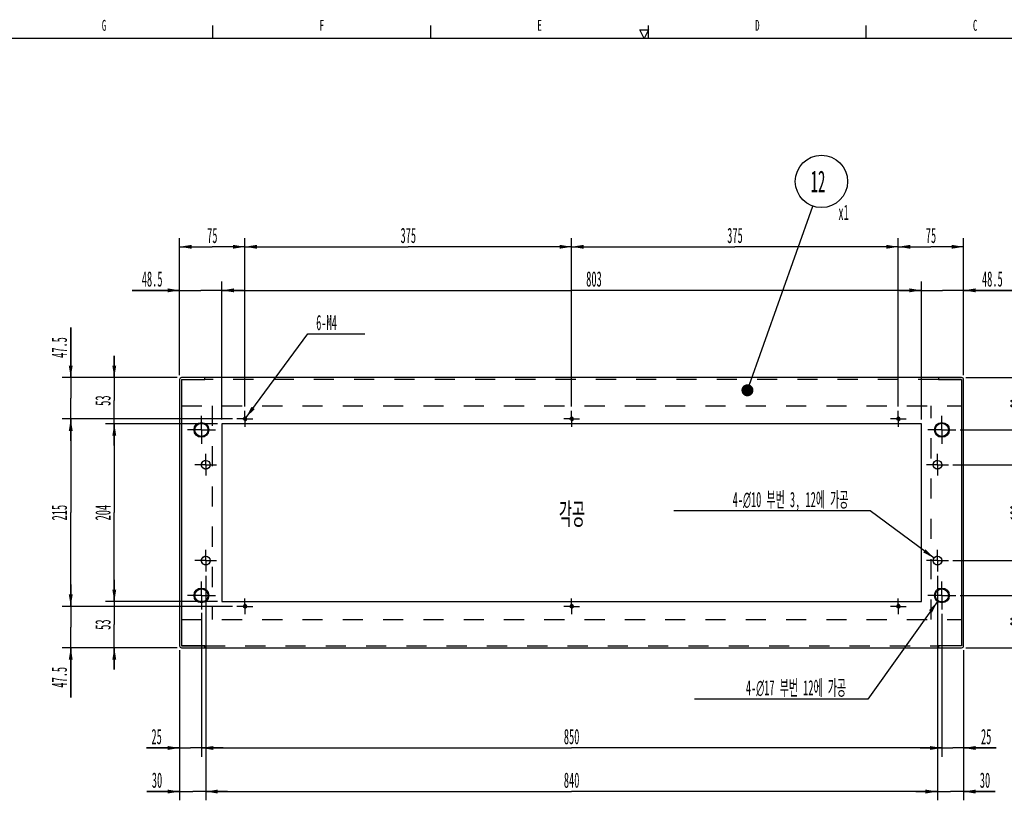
# Model space of a CAD drawing. Header units: millimetres. Extents: x 0 to 839, y -1724 to 593.
# Tile 16 of 17: x 487 to 713, y 409 to 588. Entities that reach past the tile are written whole.
import ezdxf

# ---------------------------------------------------------------- set-up
doc = ezdxf.new("R2010")
doc.units = ezdxf.units.MM
doc.header["$LTSCALE"] = 46.255
doc.linetypes.add('CENTER', pattern=[0.6, 0.375, -0.075, 0.075, -0.075])
doc.linetypes.add('HIDDEN', pattern=[0.2, 0.1, -0.1])
doc.layers.get('0').update_dxf_attribs({"linetype": 'CONTINUOUS'})
for name, color, linetype in [('ALL_AXIS', 7, 'CONTINUOUS'), ('ALL_ROUND', 7, 'CONTINUOUS'), ('DEFAULT_2', 8, 'HIDDEN')]:
    doc.layers.add(name, color=color, linetype=linetype)
doc.styles.get("Standard").update_dxf_attribs({"font": 'txt', "width": 0.5})
doc.styles.add('TEXTSTYLE_2', font='txt', dxfattribs={"width": 0.6})
doc.dimstyles.new('DIMSTYLE_16', dxfattribs={"dimtxt": 3.5, "dimasz": 2.76, "dimexe": 2, "dimexo": 1, "dimtad": 1, "dimdec": 3, "dimlfac": 5, "dimdsep": 46, "dimtxsty": 'Standard', "dimblk": '_FILLED', "dimblk1": '_FILLED', "dimblk2": '_FILLED', "dimcen": 0.09, "dimadec": 3, "dimazin": 2, "dimtp": 0.2, "dimtm": 0.2, "dimtfac": 1, "dimtdec": 3, "dimtofl": 0, "dimtmove": 0, "dimatfit": 1, "dimldrblk": '_FILLED', "dimfxl": 0, "dimtolj": 1, "dimarcsym": 0})
doc.dimstyles.new('DIMSTYLE_3', dxfattribs={"dimtxt": 3.5, "dimasz": 2.76, "dimexe": 2, "dimexo": 1, "dimtad": 1, "dimdec": 3, "dimlfac": 5, "dimdsep": 46, "dimtxsty": 'Standard', "dimblk": '_FILLED', "dimblk1": '_FILLED', "dimblk2": '_FILLED', "dimcen": 0.09, "dimadec": 3, "dimazin": 2, "dimtp": 0.1, "dimtm": 0.1, "dimtfac": 1, "dimtdec": 3, "dimtofl": 0, "dimtmove": 0, "dimatfit": 1, "dimldrblk": '_FILLED', "dimfxl": 0, "dimtolj": 1, "dimarcsym": 0})
doc.dimstyles.new('DIMSTYLE_6', dxfattribs={"dimtxt": 3.5, "dimasz": 2.76, "dimexe": 2, "dimexo": 1, "dimgap": 0.875, "dimtad": 1, "dimdec": 3, "dimlfac": 5, "dimdsep": 46, "dimtxsty": 'Standard', "dimblk": '_FILLED', "dimblk1": '_FILLED', "dimblk2": '_FILLED', "dimcen": 0.09, "dimadec": 3, "dimazin": 2, "dimtp": 0.8, "dimtm": 0.8, "dimtfac": 1, "dimtdec": 3, "dimtofl": 0, "dimtmove": 0, "dimatfit": 3, "dimldrblk": '_FILLED', "dimfxl": 0, "dimtolj": 1, "dimarcsym": 0})
doc.dimstyles.new('DIMSTYLE_7', dxfattribs={"dimtxt": 3.5, "dimasz": 2.76, "dimexe": 2, "dimexo": 1, "dimgap": 0.875, "dimtad": 1, "dimdec": 3, "dimlfac": 5, "dimdsep": 46, "dimtxsty": 'Standard', "dimblk": '_FILLED', "dimblk1": '_FILLED', "dimblk2": '_FILLED', "dimcen": 0.09, "dimadec": 3, "dimazin": 2, "dimtp": 0.5, "dimtm": 0.5, "dimtfac": 1, "dimtdec": 3, "dimtofl": 0, "dimtmove": 0, "dimatfit": 3, "dimldrblk": '_FILLED', "dimfxl": 0, "dimtolj": 1, "dimarcsym": 0})
doc.dimstyles.new('DIMSTYLE_8', dxfattribs={"dimtxt": 3.5, "dimasz": 2.76, "dimexe": 2, "dimexo": 1, "dimgap": 0.875, "dimtad": 1, "dimdec": 3, "dimlfac": 5, "dimdsep": 46, "dimtxsty": 'Standard', "dimblk": '_FILLED', "dimblk1": '_FILLED', "dimblk2": '_FILLED', "dimcen": 0.09, "dimadec": 3, "dimazin": 2, "dimtp": 0.3, "dimtm": 0.3, "dimtfac": 1, "dimtdec": 3, "dimtofl": 0, "dimtmove": 0, "dimatfit": 3, "dimldrblk": '_FILLED', "dimfxl": 0, "dimtolj": 1, "dimarcsym": 0})
doc.dimstyles.new('DIMSTYLE_9', dxfattribs={"dimtxt": 3.5, "dimasz": 2.76, "dimexe": 2, "dimexo": 1, "dimgap": 0.875, "dimtad": 1, "dimdec": 3, "dimlfac": 5, "dimdsep": 46, "dimtxsty": 'Standard', "dimblk": '_FILLED', "dimblk1": '_FILLED', "dimblk2": '_FILLED', "dimcen": 0.09, "dimadec": 3, "dimazin": 2, "dimtp": 0.2, "dimtm": 0.2, "dimtfac": 1, "dimtdec": 3, "dimtofl": 0, "dimtmove": 0, "dimatfit": 3, "dimldrblk": '_FILLED', "dimfxl": 0, "dimtolj": 1, "dimarcsym": 0})
doc.dimstyles.get("Standard").update_dxf_attribs({"dimtxt": 3.5, "dimasz": 2.76, "dimexe": 2, "dimexo": 1, "dimtad": 1, "dimdec": 3, "dimdsep": 46, "dimtxsty": 'Standard', "dimblk": '_FILLED', "dimblk1": '_FILLED', "dimblk2": '_FILLED', "dimcen": 0.09, "dimadec": 3, "dimazin": 2, "dimtol": 1, "dimtp": 0.001, "dimtm": 0.001, "dimtfac": 1, "dimtdec": 3, "dimtofl": 0, "dimtmove": 0, "dimatfit": 3, "dimldrblk": '_FILLED', "dimfxl": 0, "dimtolj": 1, "dimarcsym": 0})

# ---------------------------------------------------------------- blocks, each defined once
blk = doc.blocks.new('_FILLED')
at = {"color": 0, "linetype": 'ByBlock'}
blk.add_solid([(0, 0), (-1, 0.163), (-1, -0.163)], dxfattribs=at)
blk = doc.blocks.new('*D123')
at = {"color": 2, "linetype": 'Continuous'}
for p, q in [((523.36, 506.73), (523.36, 528.19)), ((533.06, 496.59), (533.06, 528.19)), ((523.36, 526.19), (512.43, 526.19)), ((512.43, 526.19), (528.21, 526.19)), ((538.06, 526.19), (528.21, 526.19)), ((533.06, 526.19), (538.06, 526.19))]:
    blk.add_line(p, q, dxfattribs=at)
at = {"color": 2, "linetype": 'Continuous', "xscale": 2.76, "yscale": 2.76, "zscale": 2.76}
blk.add_blockref('_FILLED', (523.36, 526.19), dxfattribs=at)
at = {"color": 2, "linetype": 'Continuous', "xscale": 2.76, "yscale": 2.76, "zscale": 2.76, "rotation": 180}
blk.add_blockref('_FILLED', (533.06, 526.19), dxfattribs=at)
at = {"color": 2, "linetype": 'Continuous', "insert": (519.43, 530.56), "char_height": 3.5, "width": 7, "attachment_point": 3, "line_spacing_factor": 0.9}
blk.add_mtext('48.5', dxfattribs=at)
blk = doc.blocks.new('*D124')
at = {"color": 2, "linetype": 'Continuous'}
for p, q in [((533.06, 496.59), (533.06, 528.19)), ((693.66, 496.59), (693.66, 528.19)), ((533.06, 526.19), (613.36, 526.19)), ((693.66, 526.19), (613.36, 526.19))]:
    blk.add_line(p, q, dxfattribs=at)
at = {"color": 2, "linetype": 'Continuous', "xscale": 2.76, "yscale": 2.76, "zscale": 2.76, "rotation": 180}
blk.add_blockref('_FILLED', (533.06, 526.19), dxfattribs=at)
at = {"color": 2, "linetype": 'Continuous', "xscale": 2.76, "yscale": 2.76, "zscale": 2.76}
blk.add_blockref('_FILLED', (693.66, 526.19), dxfattribs=at)
at = {"color": 2, "linetype": 'Continuous', "insert": (618.49, 530.56), "char_height": 3.5, "width": 5.25, "attachment_point": 2, "line_spacing_factor": 0.9}
blk.add_mtext('803', dxfattribs=at)
blk = doc.blocks.new('*D125')
at = {"color": 2, "linetype": 'Continuous'}
for p, q in [((693.66, 496.59), (693.66, 528.19)), ((703.36, 506.73), (703.36, 528.19)), ((693.66, 526.19), (688.66, 526.19)), ((688.66, 526.19), (698.51, 526.19)), ((714.57, 526.19), (698.51, 526.19)), ((703.36, 526.19), (714.57, 526.19))]:
    blk.add_line(p, q, dxfattribs=at)
at = {"color": 2, "linetype": 'Continuous', "xscale": 2.76, "yscale": 2.76, "zscale": 2.76}
blk.add_blockref('_FILLED', (693.66, 526.19), dxfattribs=at)
at = {"color": 2, "linetype": 'Continuous', "xscale": 2.76, "yscale": 2.76, "zscale": 2.76, "rotation": 180}
blk.add_blockref('_FILLED', (703.36, 526.19), dxfattribs=at)
at = {"color": 2, "linetype": 'Continuous', "insert": (707.57, 530.56), "char_height": 3.5, "width": 7, "attachment_point": 1, "line_spacing_factor": 0.9}
blk.add_mtext('48.5', dxfattribs=at)
blk = doc.blocks.new('*D126')
at = {"color": 2, "linetype": 'Continuous'}
for p, q in [((688.36, 499.52), (688.36, 538.19)), ((703.36, 506.73), (703.36, 538.19)), ((688.36, 536.19), (695.86, 536.19)), ((703.36, 536.19), (695.86, 536.19))]:
    blk.add_line(p, q, dxfattribs=at)
at = {"color": 2, "linetype": 'Continuous', "xscale": 2.76, "yscale": 2.76, "zscale": 2.76, "rotation": 180}
blk.add_blockref('_FILLED', (688.36, 536.19), dxfattribs=at)
at = {"color": 2, "linetype": 'Continuous', "xscale": 2.76, "yscale": 2.76, "zscale": 2.76}
blk.add_blockref('_FILLED', (703.36, 536.19), dxfattribs=at)
at = {"color": 2, "linetype": 'Continuous', "insert": (695.86, 540.56), "char_height": 3.5, "width": 3.5, "attachment_point": 2, "line_spacing_factor": 0.9}
blk.add_mtext('75', dxfattribs=at)
blk = doc.blocks.new('*D127')
at = {"color": 2, "linetype": 'Continuous'}
for p, q in [((613.36, 499.52), (613.36, 538.19)), ((688.36, 499.52), (688.36, 538.19)), ((613.36, 536.19), (650.86, 536.19)), ((688.36, 536.19), (650.86, 536.19))]:
    blk.add_line(p, q, dxfattribs=at)
at = {"color": 2, "linetype": 'Continuous', "xscale": 2.76, "yscale": 2.76, "zscale": 2.76, "rotation": 180}
blk.add_blockref('_FILLED', (613.36, 536.19), dxfattribs=at)
at = {"color": 2, "linetype": 'Continuous', "xscale": 2.76, "yscale": 2.76, "zscale": 2.76}
blk.add_blockref('_FILLED', (688.36, 536.19), dxfattribs=at)
at = {"color": 2, "linetype": 'Continuous', "insert": (650.86, 540.56), "char_height": 3.5, "width": 5.25, "attachment_point": 2, "line_spacing_factor": 0.9}
blk.add_mtext('375', dxfattribs=at)
blk = doc.blocks.new('*D128')
at = {"color": 2, "linetype": 'Continuous'}
for p, q in [((538.36, 499.52), (538.36, 538.19)), ((613.36, 499.52), (613.36, 538.19)), ((538.36, 536.19), (575.86, 536.19)), ((613.36, 536.19), (575.86, 536.19))]:
    blk.add_line(p, q, dxfattribs=at)
at = {"color": 2, "linetype": 'Continuous', "xscale": 2.76, "yscale": 2.76, "zscale": 2.76, "rotation": 180}
blk.add_blockref('_FILLED', (538.36, 536.19), dxfattribs=at)
at = {"color": 2, "linetype": 'Continuous', "xscale": 2.76, "yscale": 2.76, "zscale": 2.76}
blk.add_blockref('_FILLED', (613.36, 536.19), dxfattribs=at)
at = {"color": 2, "linetype": 'Continuous', "insert": (575.86, 540.56), "char_height": 3.5, "width": 5.25, "attachment_point": 2, "line_spacing_factor": 0.9}
blk.add_mtext('375', dxfattribs=at)
blk = doc.blocks.new('*D129')
at = {"color": 2, "linetype": 'Continuous'}
for p, q in [((523.36, 506.73), (523.36, 538.19)), ((538.36, 499.52), (538.36, 538.19)), ((523.36, 536.19), (530.86, 536.19)), ((538.36, 536.19), (530.86, 536.19))]:
    blk.add_line(p, q, dxfattribs=at)
at = {"color": 2, "linetype": 'Continuous', "xscale": 2.76, "yscale": 2.76, "zscale": 2.76, "rotation": 180}
blk.add_blockref('_FILLED', (523.36, 536.19), dxfattribs=at)
at = {"color": 2, "linetype": 'Continuous', "xscale": 2.76, "yscale": 2.76, "zscale": 2.76}
blk.add_blockref('_FILLED', (538.36, 536.19), dxfattribs=at)
at = {"color": 2, "linetype": 'Continuous', "insert": (530.86, 540.56), "char_height": 3.5, "width": 3.5, "attachment_point": 2, "line_spacing_factor": 0.9}
blk.add_mtext('75', dxfattribs=at)
blk = doc.blocks.new('*D130')
at = {"color": 2, "linetype": 'Continuous'}
for p, q in [((508.36, 506.19), (508.36, 511.19)), ((508.36, 511.19), (508.36, 500.89)), ((522.82, 506.19), (506.36, 506.19)), ((508.36, 490.59), (508.36, 500.89)), ((532.06, 495.59), (506.36, 495.59)), ((508.36, 495.59), (508.36, 490.59))]:
    blk.add_line(p, q, dxfattribs=at)
at = {"color": 2, "linetype": 'Continuous', "xscale": 2.76, "yscale": 2.76, "zscale": 2.76}
for p, rotation in [((508.36, 506.19), 270), ((508.36, 495.59), 90)]:
    blk.add_blockref('_FILLED', p, dxfattribs=dict(at, rotation=rotation))
at = {"color": 2, "linetype": 'Continuous', "insert": (503.99, 500.89), "char_height": 3.5, "width": 3.5, "attachment_point": 2, "rotation": 90, "line_spacing_factor": 0.9}
blk.add_mtext('53', dxfattribs=at)
blk = doc.blocks.new('*D131')
at = {"color": 2, "linetype": 'Continuous'}
for p, q in [((532.06, 495.59), (506.36, 495.59)), ((508.36, 495.59), (508.36, 475.19)), ((508.36, 454.79), (508.36, 475.19)), ((532.06, 454.79), (506.36, 454.79))]:
    blk.add_line(p, q, dxfattribs=at)
at = {"color": 2, "linetype": 'Continuous', "xscale": 2.76, "yscale": 2.76, "zscale": 2.76}
for p, rotation in [((508.36, 495.59), 90), ((508.36, 454.79), 270)]:
    blk.add_blockref('_FILLED', p, dxfattribs=dict(at, rotation=rotation))
at = {"color": 2, "linetype": 'Continuous', "insert": (503.99, 475.19), "char_height": 3.5, "width": 5.25, "attachment_point": 2, "rotation": 90, "line_spacing_factor": 0.9}
blk.add_mtext('204', dxfattribs=at)
blk = doc.blocks.new('*D132')
at = {"color": 2, "linetype": 'Continuous'}
for p, q in [((508.36, 454.79), (508.36, 459.79)), ((508.36, 459.79), (508.36, 449.49)), ((532.06, 454.79), (506.36, 454.79)), ((508.36, 439.19), (508.36, 449.49)), ((522.82, 444.19), (506.36, 444.19)), ((508.36, 444.19), (508.36, 439.19))]:
    blk.add_line(p, q, dxfattribs=at)
at = {"color": 2, "linetype": 'Continuous', "xscale": 2.76, "yscale": 2.76, "zscale": 2.76}
for p, rotation in [((508.36, 454.79), 270), ((508.36, 444.19), 90)]:
    blk.add_blockref('_FILLED', p, dxfattribs=dict(at, rotation=rotation))
at = {"color": 2, "linetype": 'Continuous', "insert": (503.99, 449.49), "char_height": 3.5, "width": 3.5, "attachment_point": 2, "rotation": 90, "line_spacing_factor": 0.9}
blk.add_mtext('53', dxfattribs=at)
blk = doc.blocks.new('*D133')
at = {"color": 2, "linetype": 'Continuous'}
for p, q in [((528.36, 452.19), (528.36, 419.19)), ((523.36, 443.65), (523.36, 419.19)), ((523.36, 421.19), (515.77, 421.19)), ((515.77, 421.19), (525.86, 421.19)), ((533.36, 421.19), (525.86, 421.19)), ((528.36, 421.19), (533.36, 421.19))]:
    blk.add_line(p, q, dxfattribs=at)
at = {"color": 2, "linetype": 'Continuous', "xscale": 2.76, "yscale": 2.76, "zscale": 2.76}
blk.add_blockref('_FILLED', (523.36, 421.19), dxfattribs=at)
at = {"color": 2, "linetype": 'Continuous', "xscale": 2.76, "yscale": 2.76, "zscale": 2.76, "rotation": 180}
blk.add_blockref('_FILLED', (528.36, 421.19), dxfattribs=at)
at = {"color": 2, "linetype": 'Continuous', "insert": (519.27, 425.56), "char_height": 3.5, "width": 3.5, "attachment_point": 3, "line_spacing_factor": 0.9}
blk.add_mtext('25', dxfattribs=at)
blk = doc.blocks.new('*D134')
at = {"color": 2, "linetype": 'Continuous'}
for p, q in [((697.36, 460.69), (697.36, 409.19)), ((703.36, 443.65), (703.36, 409.19)), ((697.36, 411.19), (692.36, 411.19)), ((692.36, 411.19), (700.36, 411.19)), ((710.57, 411.19), (700.36, 411.19)), ((703.36, 411.19), (710.57, 411.19))]:
    blk.add_line(p, q, dxfattribs=at)
at = {"color": 2, "linetype": 'Continuous', "xscale": 2.76, "yscale": 2.76, "zscale": 2.76}
blk.add_blockref('_FILLED', (697.36, 411.19), dxfattribs=at)
at = {"color": 2, "linetype": 'Continuous', "xscale": 2.76, "yscale": 2.76, "zscale": 2.76, "rotation": 180}
blk.add_blockref('_FILLED', (703.36, 411.19), dxfattribs=at)
at = {"color": 2, "linetype": 'Continuous', "insert": (707.07, 415.56), "char_height": 3.5, "width": 3.5, "attachment_point": 1, "line_spacing_factor": 0.9}
blk.add_mtext('30', dxfattribs=at)
blk = doc.blocks.new('*D135')
at = {"color": 2, "linetype": 'Continuous'}
for p, q in [((529.36, 460.69), (529.36, 409.19)), ((697.36, 460.69), (697.36, 409.19)), ((529.36, 411.19), (613.36, 411.19)), ((697.36, 411.19), (613.36, 411.19))]:
    blk.add_line(p, q, dxfattribs=at)
at = {"color": 2, "linetype": 'Continuous', "xscale": 2.76, "yscale": 2.76, "zscale": 2.76, "rotation": 180}
blk.add_blockref('_FILLED', (529.36, 411.19), dxfattribs=at)
at = {"color": 2, "linetype": 'Continuous', "xscale": 2.76, "yscale": 2.76, "zscale": 2.76}
blk.add_blockref('_FILLED', (697.36, 411.19), dxfattribs=at)
at = {"color": 2, "linetype": 'Continuous', "insert": (613.36, 415.56), "char_height": 3.5, "width": 5.25, "attachment_point": 2, "line_spacing_factor": 0.9}
blk.add_mtext('840', dxfattribs=at)
blk = doc.blocks.new('*D136')
at = {"color": 2, "linetype": 'Continuous'}
for p, q in [((529.36, 460.69), (529.36, 409.19)), ((523.36, 443.65), (523.36, 409.19)), ((523.36, 411.19), (515.86, 411.19)), ((515.86, 411.19), (526.36, 411.19)), ((534.36, 411.19), (526.36, 411.19)), ((529.36, 411.19), (534.36, 411.19))]:
    blk.add_line(p, q, dxfattribs=at)
at = {"color": 2, "linetype": 'Continuous', "xscale": 2.76, "yscale": 2.76, "zscale": 2.76}
blk.add_blockref('_FILLED', (523.36, 411.19), dxfattribs=at)
at = {"color": 2, "linetype": 'Continuous', "xscale": 2.76, "yscale": 2.76, "zscale": 2.76, "rotation": 180}
blk.add_blockref('_FILLED', (529.36, 411.19), dxfattribs=at)
at = {"color": 2, "linetype": 'Continuous', "insert": (519.36, 415.56), "char_height": 3.5, "width": 3.5, "attachment_point": 3, "line_spacing_factor": 0.9}
blk.add_mtext('30', dxfattribs=at)
blk = doc.blocks.new('*D137')
at = {"color": 2, "linetype": 'Continuous'}
for p, q in [((703.9, 506.19), (730.36, 506.19)), ((728.36, 506.19), (728.36, 496.19)), ((728.36, 486.19), (728.36, 496.19)), ((700.86, 486.19), (730.36, 486.19))]:
    blk.add_line(p, q, dxfattribs=at)
at = {"color": 2, "linetype": 'Continuous', "xscale": 2.76, "yscale": 2.76, "zscale": 2.76}
for p, rotation in [((728.36, 506.19), 90), ((728.36, 486.19), 270)]:
    blk.add_blockref('_FILLED', p, dxfattribs=dict(at, rotation=rotation))
at = {"color": 2, "linetype": 'Continuous', "insert": (723.99, 496.19), "char_height": 3.5, "width": 5.25, "attachment_point": 2, "rotation": 90, "line_spacing_factor": 0.9}
blk.add_mtext('100', dxfattribs=at)
blk = doc.blocks.new('*D138')
at = {"color": 2, "linetype": 'Continuous'}
for p, q in [((700.86, 486.19), (730.36, 486.19)), ((728.36, 486.19), (728.36, 475.19)), ((728.36, 464.19), (728.36, 475.19)), ((700.86, 464.19), (730.36, 464.19))]:
    blk.add_line(p, q, dxfattribs=at)
at = {"color": 2, "linetype": 'Continuous', "xscale": 2.76, "yscale": 2.76, "zscale": 2.76}
for p, rotation in [((728.36, 486.19), 90), ((728.36, 464.19), 270)]:
    blk.add_blockref('_FILLED', p, dxfattribs=dict(at, rotation=rotation))
at = {"color": 2, "linetype": 'Continuous', "insert": (723.99, 475.19), "char_height": 3.5, "width": 5.25, "attachment_point": 2, "rotation": 90, "line_spacing_factor": 0.9}
blk.add_mtext('110', dxfattribs=at)
blk = doc.blocks.new('*D139')
at = {"color": 2, "linetype": 'Continuous'}
for p, q in [((700.86, 464.19), (730.36, 464.19)), ((728.36, 464.19), (728.36, 454.19)), ((728.36, 444.19), (728.36, 454.19)), ((703.9, 444.19), (730.36, 444.19))]:
    blk.add_line(p, q, dxfattribs=at)
at = {"color": 2, "linetype": 'Continuous', "xscale": 2.76, "yscale": 2.76, "zscale": 2.76}
for p, rotation in [((728.36, 464.19), 90), ((728.36, 444.19), 270)]:
    blk.add_blockref('_FILLED', p, dxfattribs=dict(at, rotation=rotation))
at = {"color": 2, "linetype": 'Continuous', "insert": (723.99, 454.19), "char_height": 3.5, "width": 5.25, "attachment_point": 2, "rotation": 90, "line_spacing_factor": 0.9}
blk.add_mtext('100', dxfattribs=at)
blk = doc.blocks.new('*D140')
at = {"color": 2, "linetype": 'Continuous'}
for p, q in [((538.6, 497.01), (552.79, 516.19)), ((552.79, 516.19), (552.79, 516.19)), ((552.79, 516.19), (565.91, 516.19))]:
    blk.add_line(p, q, dxfattribs=at)
at = {"color": 2, "linetype": 'Continuous', "xscale": 2.76, "yscale": 2.76, "zscale": 2.76, "rotation": 233.5009363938}
blk.add_blockref('_FILLED', (538.6, 497.01), dxfattribs=at)
at = {"color": 2, "linetype": 'Continuous', "insert": (554.71, 520.56), "char_height": 3.5, "width": 7, "attachment_point": 1, "line_spacing_factor": 0.9}
blk.add_mtext('6-M4', dxfattribs=at)
blk = doc.blocks.new('*D141')
at = {"color": 2, "linetype": 'Continuous'}
for p, q in [((681.1, 475.58), (636.82, 475.58)), ((681.9, 475.58), (681.1, 475.58)), ((696.56, 464.78), (681.9, 475.58))]:
    blk.add_line(p, q, dxfattribs=at)
at = {"color": 2, "linetype": 'Continuous', "xscale": 2.76, "yscale": 2.76, "zscale": 2.76, "rotation": 323.6038528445}
blk.add_blockref('_FILLED', (696.56, 464.78), dxfattribs=at)
at = {"color": 2, "linetype": 'Continuous', "insert": (676.9, 479.96), "char_height": 3.5, "width": 35.875, "attachment_point": 3, "line_spacing_factor": 0.9}
blk.add_mtext('4-\\fgdt;{\\fgdt;n}\\ftxt;10 부번 3, 12에 가공', dxfattribs=at)
blk = doc.blocks.new('*D142')
at = {"color": 2, "linetype": 'Continuous'}
for p, q in [((697.37, 454.8), (681.36, 432.39)), ((680.56, 432.39), (641.54, 432.39)), ((681.36, 432.39), (680.56, 432.39))]:
    blk.add_line(p, q, dxfattribs=at)
at = {"color": 2, "linetype": 'Continuous', "xscale": 2.76, "yscale": 2.76, "zscale": 2.76, "rotation": 54.4601357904}
blk.add_blockref('_FILLED', (697.37, 454.8), dxfattribs=at)
at = {"color": 2, "linetype": 'Continuous', "insert": (676.36, 436.77), "char_height": 3.5, "width": 30.625, "attachment_point": 3, "line_spacing_factor": 0.9}
blk.add_mtext('4-\\fgdt;{\\fgdt;n}\\ftxt;17 부번 12에 가공', dxfattribs=at)
blk = doc.blocks.new('*D147')
at = {"color": 2, "linetype": 'Continuous'}
for p, q in [((703.9, 506.19), (720.36, 506.19)), ((718.36, 506.19), (718.36, 500.19)), ((718.36, 494.19), (718.36, 500.19)), ((702.56, 494.19), (720.36, 494.19))]:
    blk.add_line(p, q, dxfattribs=at)
at = {"color": 2, "linetype": 'Continuous', "xscale": 2.76, "yscale": 2.76, "zscale": 2.76}
for p, rotation in [((718.36, 506.19), 90), ((718.36, 494.19), 270)]:
    blk.add_blockref('_FILLED', p, dxfattribs=dict(at, rotation=rotation))
at = {"color": 2, "linetype": 'Continuous', "insert": (713.99, 500.19), "char_height": 3.5, "width": 3.5, "attachment_point": 2, "rotation": 90, "line_spacing_factor": 0.9}
blk.add_mtext('60', dxfattribs=at)
blk = doc.blocks.new('*D148')
at = {"color": 2, "linetype": 'Continuous'}
for p, q in [((702.56, 494.19), (720.36, 494.19)), ((718.36, 494.19), (718.36, 475.19)), ((718.36, 456.19), (718.36, 475.19)), ((702.56, 456.19), (720.36, 456.19))]:
    blk.add_line(p, q, dxfattribs=at)
at = {"color": 2, "linetype": 'Continuous', "xscale": 2.76, "yscale": 2.76, "zscale": 2.76}
for p, rotation in [((718.36, 494.19), 90), ((718.36, 456.19), 270)]:
    blk.add_blockref('_FILLED', p, dxfattribs=dict(at, rotation=rotation))
at = {"color": 2, "linetype": 'Continuous', "insert": (713.99, 475.19), "char_height": 3.5, "width": 5.25, "attachment_point": 2, "rotation": 90, "line_spacing_factor": 0.9}
blk.add_mtext('190', dxfattribs=at)
blk = doc.blocks.new('*D149')
at = {"color": 2, "linetype": 'Continuous'}
for p, q in [((702.56, 456.19), (720.36, 456.19)), ((718.36, 456.19), (718.36, 450.19)), ((718.36, 444.19), (718.36, 450.19)), ((703.9, 444.19), (720.36, 444.19))]:
    blk.add_line(p, q, dxfattribs=at)
at = {"color": 2, "linetype": 'Continuous', "xscale": 2.76, "yscale": 2.76, "zscale": 2.76}
for p, rotation in [((718.36, 456.19), 90), ((718.36, 444.19), 270)]:
    blk.add_blockref('_FILLED', p, dxfattribs=dict(at, rotation=rotation))
at = {"color": 2, "linetype": 'Continuous', "insert": (713.99, 450.19), "char_height": 3.5, "width": 3.5, "attachment_point": 2, "rotation": 90, "line_spacing_factor": 0.9}
blk.add_mtext('60', dxfattribs=at)
blk = doc.blocks.new('*D150')
at = {"color": 2, "linetype": 'Continuous'}
for p, q in [((698.36, 451.99), (698.36, 419.19)), ((703.36, 443.65), (703.36, 419.19)), ((698.36, 421.19), (693.36, 421.19)), ((693.36, 421.19), (700.86, 421.19)), ((710.84, 421.19), (700.86, 421.19)), ((703.36, 421.19), (710.84, 421.19))]:
    blk.add_line(p, q, dxfattribs=at)
at = {"color": 2, "linetype": 'Continuous', "xscale": 2.76, "yscale": 2.76, "zscale": 2.76}
blk.add_blockref('_FILLED', (698.36, 421.19), dxfattribs=at)
at = {"color": 2, "linetype": 'Continuous', "xscale": 2.76, "yscale": 2.76, "zscale": 2.76, "rotation": 180}
blk.add_blockref('_FILLED', (703.36, 421.19), dxfattribs=at)
at = {"color": 2, "linetype": 'Continuous', "insert": (707.34, 425.56), "char_height": 3.5, "width": 3.5, "attachment_point": 1, "line_spacing_factor": 0.9}
blk.add_mtext('25', dxfattribs=at)
blk = doc.blocks.new('*D151')
at = {"color": 2, "linetype": 'Continuous'}
for p, q in [((528.36, 452.19), (528.36, 419.19)), ((698.36, 451.99), (698.36, 419.19)), ((528.36, 421.19), (613.36, 421.19)), ((698.36, 421.19), (613.36, 421.19))]:
    blk.add_line(p, q, dxfattribs=at)
at = {"color": 2, "linetype": 'Continuous', "xscale": 2.76, "yscale": 2.76, "zscale": 2.76, "rotation": 180}
blk.add_blockref('_FILLED', (528.36, 421.19), dxfattribs=at)
at = {"color": 2, "linetype": 'Continuous', "xscale": 2.76, "yscale": 2.76, "zscale": 2.76}
blk.add_blockref('_FILLED', (698.36, 421.19), dxfattribs=at)
at = {"color": 2, "linetype": 'Continuous', "insert": (613.36, 425.56), "char_height": 3.5, "width": 5.25, "attachment_point": 2, "line_spacing_factor": 0.9}
blk.add_mtext('850', dxfattribs=at)
blk = doc.blocks.new('*D156')
at = {"color": 2, "linetype": 'Continuous'}
for p, q in [((498.36, 506.19), (498.36, 517.69)), ((498.36, 517.69), (498.36, 501.44)), ((522.82, 506.19), (496.36, 506.19)), ((498.36, 491.69), (498.36, 501.44)), ((535.53, 496.69), (496.36, 496.69)), ((498.36, 496.69), (498.36, 491.69))]:
    blk.add_line(p, q, dxfattribs=at)
at = {"color": 2, "linetype": 'Continuous', "xscale": 2.76, "yscale": 2.76, "zscale": 2.76}
for p, rotation in [((498.36, 506.19), 270), ((498.36, 496.69), 90)]:
    blk.add_blockref('_FILLED', p, dxfattribs=dict(at, rotation=rotation))
at = {"color": 2, "linetype": 'Continuous', "insert": (493.99, 510.69), "char_height": 3.5, "width": 7, "attachment_point": 1, "rotation": 90, "line_spacing_factor": 0.9}
blk.add_mtext('47.5', dxfattribs=at)
blk = doc.blocks.new('*D157')
at = {"color": 2, "linetype": 'Continuous'}
for p, q in [((535.53, 496.69), (496.36, 496.69)), ((498.36, 496.69), (498.36, 475.19)), ((498.36, 453.69), (498.36, 475.19)), ((535.53, 453.69), (496.36, 453.69))]:
    blk.add_line(p, q, dxfattribs=at)
at = {"color": 2, "linetype": 'Continuous', "xscale": 2.76, "yscale": 2.76, "zscale": 2.76}
for p, rotation in [((498.36, 496.69), 90), ((498.36, 453.69), 270)]:
    blk.add_blockref('_FILLED', p, dxfattribs=dict(at, rotation=rotation))
at = {"color": 2, "linetype": 'Continuous', "insert": (493.99, 475.19), "char_height": 3.5, "width": 5.25, "attachment_point": 2, "rotation": 90, "line_spacing_factor": 0.9}
blk.add_mtext('215', dxfattribs=at)
blk = doc.blocks.new('*D158')
at = {"color": 2, "linetype": 'Continuous'}
for p, q in [((498.36, 453.69), (498.36, 458.69)), ((498.36, 458.69), (498.36, 448.94)), ((535.53, 453.69), (496.36, 453.69)), ((498.36, 432.79), (498.36, 448.94)), ((522.82, 444.19), (496.36, 444.19)), ((498.36, 444.19), (498.36, 432.79))]:
    blk.add_line(p, q, dxfattribs=at)
at = {"color": 2, "linetype": 'Continuous', "xscale": 2.76, "yscale": 2.76, "zscale": 2.76}
for p, rotation in [((498.36, 453.69), 270), ((498.36, 444.19), 90)]:
    blk.add_blockref('_FILLED', p, dxfattribs=dict(at, rotation=rotation))
at = {"color": 2, "linetype": 'Continuous', "insert": (493.99, 439.79), "char_height": 3.5, "width": 7, "attachment_point": 3, "rotation": 90, "line_spacing_factor": 0.9}
blk.add_mtext('47.5', dxfattribs=at)
blk = doc.blocks.new('BOM BALLOON 27_BL21', base_point=(671.4, 549.78))
at = {"color": 2, "linetype": 'Continuous'}
blk.add_circle((670.71, 551.19), 6, dxfattribs=at)
at = {"color": 2, "linetype": 'Continuous', "width": 0.5}
for s, height, p in [('12', 5, (668.21, 548.69)), ('x1', 3.5, (674.6, 542.37))]:
    blk.add_text(s, height=height, dxfattribs=at).set_placement(p)

msp = doc.modelspace()

# ---------------------------------------------------------------- linework, layer by layer
at = {"color": 2, "linetype": 'Continuous'}
for p, q in [((531, 584), (531, 586.99999)), ((581.00001, 584), (581.00001, 586.99999)), ((628.99999, 585.99999), (631.00001, 585.99999)), ((630.00001, 584), (628.99999, 585.99999)), ((631.00001, 585.99999), (630.00001, 584)), ((631.00001, 584), (631.00001, 586.99999)), ((681.00001, 584), (681.00001, 586.99999))]:
    msp.add_line(p, q, dxfattribs=at)
at = {"color": 7, "linetype": 'Continuous'}
for p, q in [((830.99999, 584), (25, 584)), ((523.82121, 505.72543), (523.82121, 444.64543)), ((523.82121, 505.72543), (529.16121, 505.72543)), ((529.16121, 505.72543), (529.16121, 506.18543)), ((697.56121, 506.18543), (697.56121, 505.72543)), ((697.56121, 505.72543), (702.90121, 505.72543)), ((702.90121, 505.72543), (702.90121, 444.64543)), ((533.06121, 495.58543), (533.06121, 454.78543)), ((693.66121, 495.58543), (533.06121, 495.58543)), ((693.66121, 454.78543), (693.66121, 495.58543)), ((533.06121, 454.78543), (693.66121, 454.78543)), ((529.16121, 444.64543), (523.82121, 444.64543)), ((529.16121, 444.18543), (529.16121, 444.64543)), ((702.90121, 444.64543), (697.56121, 444.64543)), ((697.56121, 444.64543), (697.56121, 444.18543))]:
    msp.add_line(p, q, dxfattribs=at)
at = {"color": 2, "linetype": 'Continuous'}
for centre in [(538.36121, 496.68543), (613.36121, 496.68543), (688.36121, 496.68543), (538.36121, 453.68543), (613.36121, 453.68543), (688.36121, 453.68543)]:
    msp.add_arc(centre, 0.4, 255, 195, dxfattribs=at)
at = {"layer": 'ALL_AXIS', "color": 7, "linetype": 'CENTER'}
for p, q in [((528.36121, 497.18543), (528.36121, 497.38543)), ((538.36121, 496.68543), (538.36121, 498.51543)), ((613.36121, 496.68543), (613.36121, 498.51543)), ((688.36121, 496.68543), (688.36121, 498.51543)), ((698.36121, 494.18543), (698.36121, 497.38543)), ((528.36121, 494.18543), (528.36121, 497.18543)), ((538.36121, 496.68543), (536.53121, 496.68543)), ((538.36121, 496.68543), (538.36121, 494.85543)), ((538.36121, 496.68543), (540.19121, 496.68543)), ((613.36121, 496.68543), (611.53121, 496.68543)), ((613.36121, 496.68543), (613.36121, 494.85543)), ((613.36121, 496.68543), (615.19121, 496.68543)), ((688.36121, 496.68543), (686.53121, 496.68543)), ((688.36121, 496.68543), (690.19121, 496.68543)), ((688.36121, 496.68543), (688.36121, 494.85543)), ((525.36121, 494.18543), (525.16121, 494.18543)), ((528.36121, 494.18543), (525.36121, 494.18543)), ((528.36121, 494.18543), (528.36121, 491.18543)), ((528.36121, 494.18543), (531.36121, 494.18543)), ((531.36121, 494.18543), (531.56121, 494.18543)), ((698.36121, 494.18543), (695.16121, 494.18543)), ((698.36121, 494.18543), (701.56121, 494.18543)), ((698.36121, 494.18543), (698.36121, 490.98543)), ((528.36121, 491.18543), (528.36121, 490.98543)), ((529.36121, 486.18543), (529.36121, 488.68543)), ((697.36121, 486.18543), (697.36121, 488.68543)), ((529.36121, 486.18543), (526.86121, 486.18543)), ((529.36121, 486.18543), (529.36121, 483.68543)), ((529.36121, 486.18543), (531.86121, 486.18543)), ((697.36121, 486.18543), (694.86121, 486.18543)), ((697.36121, 486.18543), (699.86121, 486.18543)), ((697.36121, 486.18543), (697.36121, 483.68543)), ((529.36121, 464.18543), (529.36121, 466.68543)), ((697.36121, 464.18543), (697.36121, 466.68543)), ((529.36121, 464.18543), (526.86121, 464.18543)), ((529.36121, 464.18543), (529.36121, 461.68543)), ((529.36121, 464.18543), (531.86121, 464.18543)), ((697.36121, 464.18543), (694.86121, 464.18543)), ((697.36121, 464.18543), (699.86121, 464.18543)), ((697.36121, 464.18543), (697.36121, 461.68543)), ((528.36121, 459.18543), (528.36121, 459.38543)), ((528.36121, 456.18543), (528.36121, 459.18543)), ((698.36121, 456.18543), (698.36121, 459.38543)), ((525.36121, 456.18543), (525.16121, 456.18543)), ((528.36121, 456.18543), (525.36121, 456.18543)), ((528.36121, 456.18543), (528.36121, 453.18543)), ((528.36121, 456.18543), (531.36121, 456.18543)), ((531.36121, 456.18543), (531.56121, 456.18543)), ((538.36121, 453.68543), (538.36121, 455.51543)), ((613.36121, 453.68543), (613.36121, 455.51543)), ((688.36121, 453.68543), (688.36121, 455.51543)), ((698.36121, 456.18543), (695.16121, 456.18543)), ((698.36121, 456.18543), (701.56121, 456.18543)), ((698.36121, 456.18543), (698.36121, 452.98543)), ((528.36121, 453.18543), (528.36121, 452.98543)), ((538.36121, 453.68543), (536.53121, 453.68543)), ((538.36121, 453.68543), (538.36121, 451.85543)), ((538.36121, 453.68543), (540.19121, 453.68543)), ((613.36121, 453.68543), (611.53121, 453.68543)), ((613.36121, 453.68543), (615.19121, 453.68543)), ((613.36121, 453.68543), (613.36121, 451.85543)), ((688.36121, 453.68543), (686.53121, 453.68543)), ((688.36121, 453.68543), (690.19121, 453.68543)), ((688.36121, 453.68543), (688.36121, 451.85543))]:
    msp.add_line(p, q, dxfattribs=at)
at = {"layer": 'ALL_AXIS', "color": 7, "linetype": 'Continuous'}
for centre, radius in [((528.36121, 494.18543), 1.7), ((528.36121, 494.18543), 1.5), ((538.36121, 496.68543), 0.33), ((613.36121, 496.68543), 0.33), ((688.36121, 496.68543), 0.33), ((698.36121, 494.18543), 1.7), ((698.36121, 494.18543), 1.5), ((529.36121, 486.18543), 1), ((697.36121, 486.18543), 1), ((529.36121, 464.18543), 1), ((697.36121, 464.18543), 1), ((528.36121, 456.18543), 1.7), ((528.36121, 456.18543), 1.5), ((698.36121, 456.18543), 1.7), ((698.36121, 456.18543), 1.5), ((538.36121, 453.68543), 0.33), ((613.36121, 453.68543), 0.33), ((688.36121, 453.68543), 0.33)]:
    msp.add_circle(centre, radius, dxfattribs=at)
at = {"layer": 'ALL_ROUND', "color": 7, "linetype": 'Continuous'}
for p, q in [((523.36121, 505.72543), (523.36121, 444.64543)), ((702.90121, 506.18543), (523.82121, 506.18543)), ((523.82121, 505.72543), (529.16121, 505.72543)), ((702.90121, 505.72543), (697.56121, 505.72543)), ((703.36121, 444.64543), (703.36121, 505.72543)), ((523.82121, 444.64543), (529.16121, 444.64543)), ((523.82121, 444.18543), (702.90121, 444.18543)), ((702.90121, 444.64543), (697.56121, 444.64543))]:
    msp.add_line(p, q, dxfattribs=at)
at = {"layer": 'ALL_ROUND', "color": 8, "linetype": 'HIDDEN'}
for p, q in [((529.16121, 505.72543), (529.16121, 506.18543)), ((697.56121, 506.18543), (697.56121, 505.72543)), ((523.82121, 450.64543), (523.82121, 445.84543)), ((702.90121, 450.64543), (702.90121, 445.84543)), ((529.16121, 444.18543), (529.16121, 444.64543)), ((697.56121, 444.64543), (697.56121, 444.18543))]:
    msp.add_line(p, q, dxfattribs=at)
at = {"layer": 'ALL_ROUND', "color": 7, "linetype": 'Continuous'}
for centre, start, end in [((523.82121, 505.72543), 90, 180), ((702.90121, 505.72543), 0, 90), ((523.82121, 444.64543), 180, 270), ((702.90121, 444.64543), 270, 360)]:
    msp.add_arc(centre, 0.46, start, end, dxfattribs=at)
at = {"layer": 'DEFAULT_2', "color": 8, "linetype": 'HIDDEN'}
for p, q in [((697.56121, 505.72543), (529.16121, 505.72543)), ((523.82121, 499.72543), (702.90121, 499.72543)), ((530.82121, 499.72543), (530.82121, 450.64543)), ((695.90121, 450.64543), (695.90121, 499.72543)), ((523.82121, 450.64543), (702.90121, 450.64543)), ((529.16121, 444.64543), (697.56121, 444.64543))]:
    msp.add_line(p, q, dxfattribs=at)
for centre in [(529.36121, 486.18543), (697.36121, 486.18543), (529.36121, 464.18543), (697.36121, 464.18543)]:
    msp.add_circle(centre, 1, dxfattribs=at)

# ---------------------------------------------------------------- block references
at = {"color": 2, "linetype": 'Continuous'}
msp.add_blockref('BOM BALLOON 27_BL21', (671.40499, 549.77719), dxfattribs=at)

# ---------------------------------------------------------------- texts
at = {"color": 2, "linetype": 'Continuous', "char_height": 2.5, "width": 1.5, "attachment_point": 2, "line_spacing_factor": 0.9, "style": 'TEXTSTYLE_2'}
for s, insert in [('G', (505.99999, 588.25)), ('F', (555.99999, 588.25)), ('E', (605.99999, 588.25)), ('D', (655.99999, 588.25)), ('C', (705.99999, 588.25))]:
    msp.add_mtext(s, dxfattribs=dict(at, insert=insert))
at = {"color": 2, "linetype": 'Continuous', "insert": (610.44996, 477.40012), "char_height": 5, "width": 5.8333333, "attachment_point": 1, "line_spacing_factor": 0.9}
msp.add_mtext('각공', dxfattribs=at)

# ---------------------------------------------------------------- dimensions: what is measured, and where the dimension line sits
at = {"color": 2, "linetype": 'Continuous'}
for base, p1, p2, angle, dimstyle, picture, middle in [((523.36121, 536.18543), (538.36121, 498.51543), (523.36121, 505.72543), 180, 'DIMSTYLE_8', '*D129', (530.9159, 536.18543)), ((538.36121, 536.18543), (613.36121, 498.51543), (538.36121, 498.51543), 180, 'DIMSTYLE_7', '*D128', (575.91589, 536.18543)), ((613.36121, 536.18543), (688.36121, 498.51543), (613.36121, 498.51543), 180, 'DIMSTYLE_7', '*D127', (650.91591, 536.18543)), ((688.36121, 536.18543), (703.36121, 505.72543), (688.36121, 498.51543), 180, 'DIMSTYLE_8', '*D126', (695.9159, 536.18543)), ((498.36121, 496.68543), (523.82121, 506.18543), (536.53121, 496.68543), 270, 'DIMSTYLE_8', '*D156', (498.36121, 514.24081)), ((508.36121, 495.58543), (523.82121, 506.18543), (533.06121, 495.58543), 270, 'DIMSTYLE_8', '*D130', (508.36121, 500.94011)), ((728.36121, 486.18543), (702.90121, 506.18543), (699.86121, 486.18543), 270, 'DIMSTYLE_8', '*D137', (728.36121, 496.40418)), ((718.36121, 494.18543), (702.90121, 506.18543), (701.56121, 494.18543), 270, 'DIMSTYLE_8', '*D147', (718.36121, 500.18544)), ((498.36121, 453.68543), (536.53121, 496.68543), (536.53121, 453.68543), 270, 'DIMSTYLE_7', '*D157', (498.36121, 475.24011)), ((508.36121, 454.78543), (533.06121, 495.58543), (533.06121, 454.78543), 270, 'DIMSTYLE_7', '*D131', (508.36121, 475.24012)), ((718.36121, 456.18543), (701.56121, 494.18543), (701.56121, 456.18543), 270, 'DIMSTYLE_7', '*D148', (718.36121, 475.40419)), ((728.36121, 464.18543), (699.86121, 486.18543), (699.86121, 464.18543), 270, 'DIMSTYLE_8', '*D138', (728.36121, 475.40418)), ((728.36121, 444.18543), (699.86121, 464.18543), (702.90121, 444.18543), 270, 'DIMSTYLE_8', '*D139', (728.36121, 454.40418)), ((523.36121, 411.18543), (529.36121, 461.68543), (523.36121, 444.64543), 180, 'DIMSTYLE_9', '*D136', (517.61053, 411.18543)), ((529.36121, 411.18543), (697.36121, 461.68543), (529.36121, 461.68543), 180, 'DIMSTYLE_6', '*D135', (613.30651, 411.18543)), ((697.36121, 411.18543), (703.36121, 444.64543), (697.36121, 461.68543), 180, 'DIMSTYLE_9', '*D134', (708.81933, 411.18543)), ((508.36121, 444.18543), (533.06121, 454.78543), (523.82121, 444.18543), 270, 'DIMSTYLE_8', '*D132', (508.36121, 449.54011)), ((498.36121, 444.18543), (536.53121, 453.68543), (523.82121, 444.18543), 270, 'DIMSTYLE_8', '*D158', (498.36121, 436.34066)), ((718.36121, 444.18543), (701.56121, 456.18543), (702.90121, 444.18543), 270, 'DIMSTYLE_8', '*D149', (718.36121, 450.18544)), ((698.36121, 421.18543), (703.36121, 444.64543), (698.36121, 452.98543), 180, 'DIMSTYLE_9', '*D150', (709.14764, 421.18543))]:
    dim = msp.add_linear_dim(base=base, p1=p1, p2=p2, angle=angle, dimstyle=dimstyle, dxfattribs=at)
    dim.commit()
    dim.dimension.update_dxf_attribs({"geometry": picture, "text_midpoint": middle, "dimtype": 160})
for base, p1, p2, dimstyle, picture, middle in [((533.06121, 526.18543), (523.36121, 505.72543), (533.06121, 495.58543), 'DIMSTYLE_8', '*D123', (515.98363, 526.18543)), ((693.66121, 526.18543), (533.06121, 495.58543), (693.66121, 495.58543), 'DIMSTYLE_6', '*D124', (618.4939, 526.18543)), ((703.36121, 526.18543), (693.66121, 495.58543), (703.36121, 505.72543), 'DIMSTYLE_8', '*D125', (711.12969, 526.18543)), ((528.36121, 421.18543), (523.36121, 444.64543), (528.36121, 453.18543), 'DIMSTYLE_9', '*D133', (517.57693, 421.18543)), ((698.36121, 421.18543), (528.36121, 453.18543), (698.36121, 452.98543), 'DIMSTYLE_6', '*D151', (613.30651, 421.18543))]:
    dim = msp.add_linear_dim(base=base, p1=p1, p2=p2, dimstyle=dimstyle, dxfattribs=at)
    dim.commit()
    dim.dimension.update_dxf_attribs({"geometry": picture, "text_midpoint": middle, "dimtype": 160})
for p1, p2, text, dimstyle, picture, middle in [((538.59914, 497.00698), (538.12329, 496.36388), '6-M<>', 'DIMSTYLE_3', '*D140', (558.21187, 518.81043)), ((696.55628, 464.7788), (698.16615, 463.59207), '4-%%c<> 부번 3, 12에 가공', 'DIMSTYLE_16', '*D141', (658.95998, 478.20967)), ((697.37305, 454.80212), (699.34937, 457.56874), '4-%%c<> 부번 12에 가공', 'DIMSTYLE_16', '*D142', (661.05132, 435.016))]:
    dim = msp.add_diameter_dim_2p(p1=p1, p2=p2, text=text, dimstyle=dimstyle, override={"dimtih": 1, "dimtoh": 1, "dimpost": '<>'}, dxfattribs=at)
    dim.commit()
    dim.dimension.update_dxf_attribs({"geometry": picture, "text_midpoint": middle, "dimtype": 163})

# ---------------------------------------------------------------- leaders
msp.add_leader([(653.72207, 503.26066), (668.70375, 545.53014)], dimstyle='Standard', override={"dimtad": 0, "dimldrblk": 'DOT'}, dxfattribs=at)

doc.saveas('drawing.dxf')
